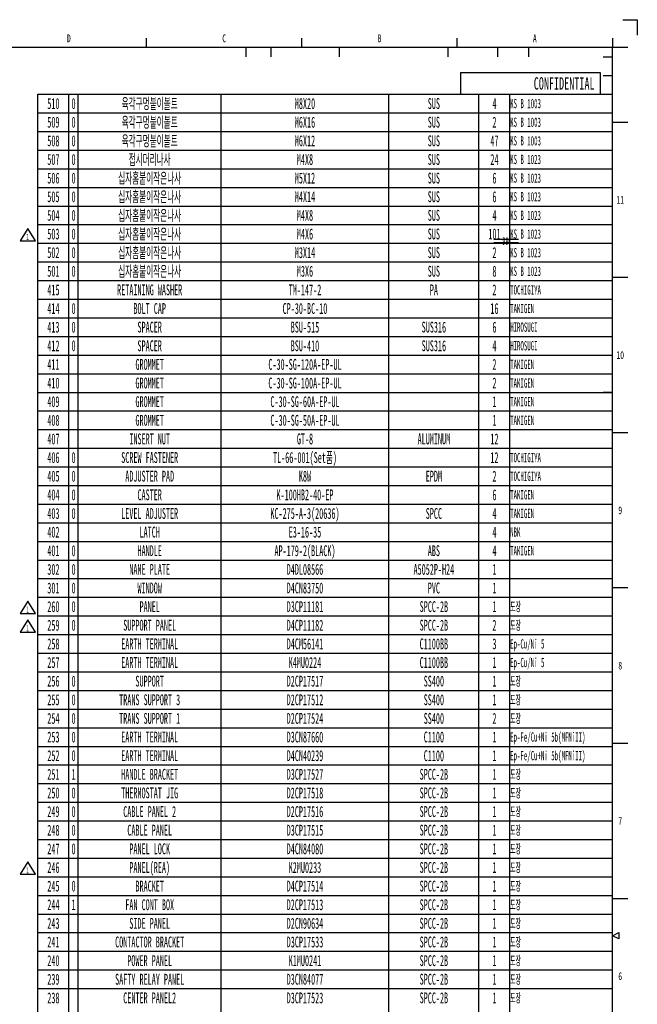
# Model space of a CAD drawing. Header units: millimetres. Extents: x 0 to 12585, y -1 to 8895.
# Tile 52 of 52: x 9602 to 12585, y 4139 to 8895. Entities that reach past the tile are written whole.
import ezdxf

# ---------------------------------------------------------------- set-up
doc = ezdxf.new("R2010")
doc.units = ezdxf.units.MM
doc.header["$LTSCALE"] = 693.825
doc.layers.get('0').update_dxf_attribs({"linetype": 'CONTINUOUS'})
doc.styles.get("Standard").update_dxf_attribs({"font": 'txt', "width": 0.5})
doc.styles.add('TEXTSTYLE_2', font='txt', dxfattribs={"width": 0.6})
doc.styles.add('TEXTSTYLE_3', font='txt', dxfattribs={"width": 0.6})
doc.styles.add('TEXTSTYLE_5', font='txt', dxfattribs={"width": 0.45})

# ---------------------------------------------------------------- blocks, each defined once
blk = doc.blocks.new('REV_MARK_BL2', base_point=(9641.5, 5966.8))
at = {"color": 2, "linetype": 'Continuous'}
for p, q in [((9641.5, 5996.8), (9604, 5936.8)), ((9679, 5936.8), (9641.5, 5996.8)), ((9604, 5936.8), (9679, 5936.8))]:
    blk.add_line(p, q, dxfattribs=at)
at = {"color": 2, "linetype": 'Continuous', "width": 0.5}
blk.add_text('1', height=30, dxfattribs=at).set_placement((9634, 5941.1))
blk = doc.blocks.new('REV_MARK_BL3', base_point=(9641.5, 6056.8))
at = {"color": 2, "linetype": 'Continuous'}
for p, q in [((9641.5, 6086.8), (9604, 6026.8)), ((9679, 6026.8), (9641.5, 6086.8)), ((9604, 6026.8), (9679, 6026.8))]:
    blk.add_line(p, q, dxfattribs=at)
at = {"color": 2, "linetype": 'Continuous', "width": 0.5}
blk.add_text('1', height=30, dxfattribs=at).set_placement((9634, 6031.1))
blk = doc.blocks.new('REV_MARK_BL4', base_point=(9641.5, 4796.8))
at = {"color": 2, "linetype": 'Continuous'}
for p, q in [((9641.5, 4826.8), (9604, 4766.8)), ((9679, 4766.8), (9641.5, 4826.8)), ((9604, 4766.8), (9679, 4766.8))]:
    blk.add_line(p, q, dxfattribs=at)
at = {"color": 2, "linetype": 'Continuous', "width": 0.5}
blk.add_text('1', height=30, dxfattribs=at).set_placement((9634, 4771.1))
blk = doc.blocks.new('REV_MARK_BL6', base_point=(9641.5, 7856.8))
at = {"color": 2, "linetype": 'Continuous'}
for p, q in [((9641.5, 7886.8), (9604, 7826.8)), ((9679, 7826.8), (9641.5, 7886.8)), ((9604, 7826.8), (9679, 7826.8))]:
    blk.add_line(p, q, dxfattribs=at)
at = {"color": 2, "linetype": 'Continuous', "width": 0.5}
blk.add_text('1', height=30, dxfattribs=at).set_placement((9634, 7831.1))
blk = doc.blocks.new('DEL_DIM_BL9', base_point=(11951.9, 7826.4))
at = {"color": 2, "linetype": 'Continuous'}
for p, q in [((11892.4, 7834.7), (12011.4, 7834.7)), ((11892.4, 7818.1), (12011.4, 7818.1))]:
    blk.add_line(p, q, dxfattribs=at)
at = {"color": 2, "linetype": 'Continuous', "width": 0.5}
blk.add_text('99', height=37.5, dxfattribs=at).set_placement((11933.2, 7807.6))

msp = doc.modelspace()

# ---------------------------------------------------------------- linework, layer by layer
at = {"color": 2, "linetype": 'Continuous'}
for p, q in [((12515.3063, 8895.0001), (12585, 8895.0001)), ((12585, 8895.0001), (12585, 8820.8499)), ((10215.0001, 8759.9999), (10215.0001, 8804.9998)), ((10965.0002, 8759.9999), (10965.0002, 8804.9998)), ((11714.9998, 8759.9999), (11714.9998, 8804.9998)), ((12464.9998, 8804.9998), (12464.9998, 8759.9999)), ((10694.9999, 8759.9999), (10694.9999, 8715)), ((10815.0001, 8759.9999), (10815.0001, 8715)), ((11144.9998, 8759.9999), (11144.9998, 8715)), ((11669.9999, 8759.9999), (11669.9999, 8715)), ((11909.9998, 8759.9999), (11909.9998, 8715)), ((12059.9999, 8759.9999), (12059.9999, 8715)), ((12540.0001, 8759.9999), (12464.9998, 8759.9999)), ((12419.9999, 8715), (12464.9998, 8715)), ((12419.9999, 8624.9998), (12464.9998, 8624.9998)), ((9690.0678, 704.9536), (9690.0678, 8534.9536)), ((9690.0678, 8534.9536), (12465.0678, 8534.9536)), ((9840.0678, 704.9536), (9840.0678, 8534.9536)), ((9885.0678, 704.9536), (9885.0678, 8534.9536)), ((10575.0678, 704.9536), (10575.0678, 8534.9536)), ((11385.0678, 704.9536), (11385.0678, 8534.9536)), ((11820.0678, 704.9536), (11820.0678, 8534.9536)), ((11970.0678, 704.9536), (11970.0678, 8534.9536)), ((12419.9999, 8535), (12464.9998, 8535)), ((12465.0678, 704.9536), (12465.0678, 8534.9536)), ((9690.0678, 8444.9536), (12465.0678, 8444.9536)), ((12419.9999, 8444.9998), (12464.9998, 8444.9998)), ((12464.9998, 8399.9999), (12540.0001, 8399.9999)), ((9690.0678, 8354.9536), (12465.0678, 8354.9536)), ((12419.9999, 8355), (12464.9998, 8355)), ((9690.0678, 8264.9536), (12465.0678, 8264.9536)), ((12419.9999, 8264.9998), (12464.9998, 8264.9998)), ((9690.0678, 8174.9536), (12465.0678, 8174.9536)), ((12419.9999, 8175), (12464.9998, 8175)), ((9690.0678, 8084.9536), (12465.0678, 8084.9536)), ((12419.9999, 8084.9998), (12464.9998, 8084.9998)), ((9690.0678, 7994.9536), (12465.0678, 7994.9536)), ((12419.9999, 7994.9999), (12464.9998, 7994.9999)), ((9690.0678, 7904.9536), (12465.0678, 7904.9536)), ((12419.9999, 7904.9997), (12464.9998, 7904.9997)), ((9690.0678, 7814.9536), (12465.0678, 7814.9536)), ((12419.9999, 7814.9999), (12464.9998, 7814.9999)), ((9690.0678, 7724.9536), (12465.0678, 7724.9536)), ((12419.9999, 7725.0001), (12464.9998, 7725.0001)), ((9690.0678, 7634.9536), (12465.0678, 7634.9536)), ((12419.9999, 7634.9999), (12464.9998, 7634.9999)), ((12540.0001, 7649.9999), (12464.9998, 7649.9999)), ((9690.0678, 7544.9536), (12465.0678, 7544.9536)), ((12419.9999, 7545.0001), (12464.9998, 7545.0001)), ((9690.0678, 7454.9536), (12465.0678, 7454.9536)), ((12419.9999, 7454.9999), (12464.9998, 7454.9999)), ((9690.0678, 7364.9536), (12465.0678, 7364.9536)), ((12419.9999, 7365), (12464.9998, 7365)), ((9690.0678, 7274.9536), (12465.0678, 7274.9536)), ((12419.9999, 7274.9998), (12464.9998, 7274.9998)), ((9690.0678, 7184.9536), (12465.0678, 7184.9536)), ((12419.9999, 7185), (12464.9998, 7185)), ((9690.0678, 7094.9536), (12465.0678, 7094.9536)), ((12419.9999, 7094.9998), (12464.9998, 7094.9998)), ((9690.0678, 7004.9536), (12465.0678, 7004.9536)), ((12419.9999, 7005), (12464.9998, 7005)), ((9690.0678, 6914.9536), (12465.0678, 6914.9536)), ((12419.9999, 6914.9998), (12464.9998, 6914.9998)), ((12540.0001, 6899.9998), (12464.9998, 6899.9998)), ((9690.0678, 6824.9536), (12465.0678, 6824.9536)), ((12419.9999, 6825), (12464.9998, 6825)), ((9690.0678, 6734.9536), (12465.0678, 6734.9536)), ((12419.9999, 6734.9998), (12464.9998, 6734.9998)), ((9690.0678, 6644.9536), (12465.0678, 6644.9536)), ((12419.9999, 6645), (12464.9998, 6645)), ((9690.0678, 6554.9536), (12465.0678, 6554.9536)), ((12419.9999, 6554.9998), (12464.9998, 6554.9998)), ((9690.0678, 6464.9536), (12465.0678, 6464.9536)), ((12419.9999, 6464.9999), (12464.9998, 6464.9999)), ((9690.0678, 6374.9536), (12465.0678, 6374.9536)), ((12419.9999, 6374.9997), (12464.9998, 6374.9997)), ((9690.0678, 6284.9536), (12465.0678, 6284.9536)), ((12419.9999, 6284.9999), (12464.9998, 6284.9999)), ((9690.0678, 6194.9536), (12465.0678, 6194.9536)), ((12419.9999, 6194.9997), (12464.9998, 6194.9997)), ((12540.0001, 6149.9998), (12464.9998, 6149.9998)), ((9690.0678, 6104.9536), (12465.0678, 6104.9536)), ((12419.9999, 6104.9999), (12464.9998, 6104.9999)), ((9690.0678, 6014.9536), (12465.0678, 6014.9536)), ((12419.9999, 6015.0001), (12464.9998, 6015.0001)), ((9690.0678, 5924.9536), (12465.0678, 5924.9536)), ((12419.9999, 5924.9999), (12464.9998, 5924.9999)), ((9690.0678, 5834.9536), (12465.0678, 5834.9536)), ((12419.9999, 5835.0001), (12464.9998, 5835.0001)), ((9690.0678, 5744.9536), (12465.0678, 5744.9536)), ((12419.9999, 5744.9999), (12464.9998, 5744.9999)), ((9690.0678, 5654.9536), (12465.0678, 5654.9536)), ((12419.9999, 5655), (12464.9998, 5655)), ((9690.0678, 5564.9536), (12465.0678, 5564.9536)), ((12419.9999, 5564.9998), (12464.9998, 5564.9998)), ((9690.0678, 5474.9536), (12465.0678, 5474.9536)), ((12419.9999, 5475), (12464.9998, 5475)), ((9690.0678, 5384.9536), (12465.0678, 5384.9536)), ((12419.9999, 5384.9998), (12464.9998, 5384.9998)), ((12464.9998, 5399.9998), (12540.0001, 5399.9998)), ((9690.0678, 5294.9536), (12465.0678, 5294.9536)), ((12419.9999, 5295), (12464.9998, 5295)), ((9690.0678, 5204.9536), (12465.0678, 5204.9536)), ((12419.9999, 5204.9998), (12464.9998, 5204.9998)), ((9690.0678, 5114.9536), (12465.0678, 5114.9536)), ((12419.9999, 5115), (12464.9998, 5115)), ((9690.0678, 5024.9536), (12465.0678, 5024.9536)), ((12419.9999, 5024.9998), (12464.9998, 5024.9998)), ((9690.0678, 4934.9536), (12465.0678, 4934.9536)), ((12419.9999, 4935), (12464.9998, 4935)), ((9690.0678, 4844.9536), (12465.0678, 4844.9536)), ((12419.9999, 4844.9998), (12464.9998, 4844.9998)), ((9690.0678, 4754.9536), (12465.0678, 4754.9536)), ((12419.9999, 4754.9999), (12464.9998, 4754.9999)), ((9690.0678, 4664.9536), (12465.0678, 4664.9536)), ((12419.9999, 4664.9997), (12464.9998, 4664.9997)), ((12464.9998, 4649.9998), (12540.0001, 4649.9998)), ((9690.0678, 4574.9536), (12465.0678, 4574.9536)), ((12419.9999, 4574.9999), (12464.9998, 4574.9999)), ((9690.0678, 4484.9536), (12465.0678, 4484.9536)), ((12419.9999, 4485.0001), (12464.9998, 4485.0001)), ((12464.9998, 4469.9997), (12495.0001, 4485.0001)), ((12495.0001, 4485.0001), (12495.0001, 4454.9998)), ((12495.0001, 4454.9998), (12464.9998, 4469.9997)), ((9690.0678, 4394.9536), (12465.0678, 4394.9536)), ((12419.9999, 4394.9999), (12464.9998, 4394.9999)), ((9690.0678, 4304.9536), (12465.0678, 4304.9536)), ((12419.9999, 4305.0001), (12464.9998, 4305.0001)), ((9690.0678, 4214.9536), (12465.0678, 4214.9536)), ((12419.9999, 4214.9999), (12464.9998, 4214.9999))]:
    msp.add_line(p, q, dxfattribs=at)
at = {"color": 7, "linetype": 'Continuous'}
for p, q in [((12464.9998, 8759.9999), (375, 8759.9999)), ((12464.9998, 150), (12464.9998, 8759.9999)), ((11731.4999, 8640), (12404.9999, 8640)), ((11731.4999, 8640), (11731.4999, 8535)), ((12404.9999, 8640), (12404.9999, 8535)), ((11731.4999, 8535), (12404.9999, 8535))]:
    msp.add_line(p, q, dxfattribs=at)

# ---------------------------------------------------------------- block references
at = {"color": 2, "linetype": 'Continuous'}
for name, p in [('REV_MARK_BL6', (9641.4583, 7856.7713)), ('DEL_DIM_BL9', (11951.9067, 7826.3881)), ('REV_MARK_BL3', (9641.4583, 6056.7713)), ('REV_MARK_BL2', (9641.4583, 5966.7713)), ('REV_MARK_BL4', (9641.4583, 4796.7713))]:
    msp.add_blockref(name, p, dxfattribs=at)

# ---------------------------------------------------------------- texts
at = {"color": 2, "linetype": 'Continuous', "line_spacing_factor": 0.9}
for s, insert, char_height, width, attachment_point, style in [('D', (9839.9998, 8823.75), 37.5, 22.5, 2, 'TEXTSTYLE_2'), ('C', (10589.9998, 8823.75), 37.5, 22.5, 2, 'TEXTSTYLE_2'), ('B', (11339.9998, 8823.75), 37.5, 22.5, 2, 'TEXTSTYLE_2'), ('A', (12089.9998, 8823.75), 37.5, 22.5, 2, 'TEXTSTYLE_2'), ('KS B 1003', (11971.0053, 8512.4536), 45, 182.25, 1, 'TEXTSTYLE_5'), ('KS B 1003', (11971.0053, 8422.4536), 45, 182.25, 1, 'TEXTSTYLE_5'), ('KS B 1003', (11971.0053, 8332.4536), 45, 182.25, 1, 'TEXTSTYLE_5'), ('KS B 1023', (11971.0053, 8242.4536), 45, 182.25, 1, 'TEXTSTYLE_5'), ('KS B 1023', (11971.0053, 8152.4536), 45, 182.25, 1, 'TEXTSTYLE_5'), ('KS B 1023', (11971.0053, 8062.4536), 45, 182.25, 1, 'TEXTSTYLE_5'), ('11', (12502.5, 8043.75), 37.5, 45, 2, 'TEXTSTYLE_2'), ('KS B 1023', (11971.0053, 7972.4536), 45, 182.25, 1, 'TEXTSTYLE_5'), ('KS B 1023', (11971.0053, 7882.4536), 45, 182.25, 1, 'TEXTSTYLE_5'), ('KS B 1023', (11971.0053, 7792.4536), 45, 182.25, 1, 'TEXTSTYLE_5'), ('KS B 1023', (11971.0053, 7702.4536), 45, 182.25, 1, 'TEXTSTYLE_5'), ('TOCHIGIYA', (11971.0053, 7612.4536), 45, 182.25, 1, 'TEXTSTYLE_5'), ('TAKIGEN', (11971.0053, 7522.4536), 45, 141.75, 1, 'TEXTSTYLE_5'), ('HIROSUGI', (11971.0053, 7432.4536), 45, 162, 1, 'TEXTSTYLE_5'), ('HIROSUGI', (11971.0053, 7342.4536), 45, 162, 1, 'TEXTSTYLE_5'), ('10', (12502.5, 7293.75), 37.5, 45, 2, 'TEXTSTYLE_2'), ('TAKIGEN', (11971.0053, 7252.4536), 45, 141.75, 1, 'TEXTSTYLE_5'), ('TAKIGEN', (11971.0053, 7162.4536), 45, 141.75, 1, 'TEXTSTYLE_5'), ('TAKIGEN', (11971.0053, 7072.4536), 45, 141.75, 1, 'TEXTSTYLE_5'), ('TAKIGEN', (11971.0053, 6982.4536), 45, 141.75, 1, 'TEXTSTYLE_5'), ('TOCHIGIYA', (11971.0053, 6802.4536), 45, 182.25, 1, 'TEXTSTYLE_5'), ('TOCHIGIYA', (11971.0053, 6712.4536), 45, 182.25, 1, 'TEXTSTYLE_5'), ('TAKIGEN', (11971.0053, 6622.4536), 45, 141.75, 1, 'TEXTSTYLE_5'), ('TAKIGEN', (11971.0053, 6532.4536), 45, 141.75, 1, 'TEXTSTYLE_5'), ('9', (12502.5, 6543.75), 37.5, 22.5, 2, 'TEXTSTYLE_2'), ('NBK', (11971.0053, 6442.4536), 45, 60.75, 1, 'TEXTSTYLE_5'), ('TAKIGEN', (11971.0053, 6352.4536), 45, 141.75, 1, 'TEXTSTYLE_5'), ('도장', (11971.0053, 6082.4536), 45, 47.25, 1, 'TEXTSTYLE_5'), ('도장', (11971.0053, 5992.4536), 45, 47.25, 1, 'TEXTSTYLE_5'), ('Ep-Cu/Ni 5', (11971.0053, 5902.4536), 45, 202.5, 1, 'TEXTSTYLE_5'), ('Ep-Cu/Ni 5', (11971.0053, 5812.4536), 45, 202.5, 1, 'TEXTSTYLE_5'), ('8', (12502.5, 5793.75), 37.5, 22.5, 2, 'TEXTSTYLE_2'), ('도장', (11971.0053, 5722.4536), 45, 47.25, 1, 'TEXTSTYLE_5'), ('도장', (11971.0053, 5632.4536), 45, 47.25, 1, 'TEXTSTYLE_5'), ('도장', (11971.0053, 5542.4536), 45, 47.25, 1, 'TEXTSTYLE_5'), ('Ep-Fe/Cu+Ni 5b(MFNiII)', (11971.0053, 5452.4536), 45, 445.5, 1, 'TEXTSTYLE_5'), ('Ep-Fe/Cu+Ni 5b(MFNiII)', (11971.0053, 5362.4536), 45, 445.5, 1, 'TEXTSTYLE_5'), ('도장', (11971.0053, 5272.4536), 45, 47.25, 1, 'TEXTSTYLE_5'), ('도장', (11971.0053, 5182.4536), 45, 47.25, 1, 'TEXTSTYLE_5'), ('도장', (11971.0053, 5092.4536), 45, 47.25, 1, 'TEXTSTYLE_5'), ('7', (12502.5, 5043.75), 37.5, 22.5, 2, 'TEXTSTYLE_2'), ('도장', (11971.0053, 5002.4536), 45, 47.25, 1, 'TEXTSTYLE_5'), ('도장', (11971.0053, 4912.4536), 45, 47.25, 1, 'TEXTSTYLE_5'), ('도장', (11971.0053, 4822.4536), 45, 47.25, 1, 'TEXTSTYLE_5'), ('도장', (11971.0053, 4732.4536), 45, 47.25, 1, 'TEXTSTYLE_5'), ('도장', (11971.0053, 4642.4536), 45, 47.25, 1, 'TEXTSTYLE_5'), ('도장', (11971.0053, 4552.4536), 45, 47.25, 1, 'TEXTSTYLE_5'), ('도장', (11971.0053, 4462.4536), 45, 47.25, 1, 'TEXTSTYLE_5'), ('도장', (11971.0053, 4372.4536), 45, 47.25, 1, 'TEXTSTYLE_5'), ('도장', (11971.0053, 4282.4536), 45, 47.25, 1, 'TEXTSTYLE_5'), ('6', (12502.5, 4293.75), 37.5, 22.5, 2, 'TEXTSTYLE_2'), ('도장', (11971.0053, 4192.4536), 45, 47.25, 1, 'TEXTSTYLE_5')]:
    msp.add_mtext(s, dxfattribs=dict(at, insert=insert, char_height=char_height, width=width, attachment_point=attachment_point, style=style))
at = {"color": 7, "linetype": 'Continuous', "insert": (12378.7437, 8617.1104), "char_height": 60, "width": 933.398438, "attachment_point": 3, "line_spacing_factor": 0.9, "style": 'TEXTSTYLE_3'}
msp.add_mtext('CONFIDENTIAL', dxfattribs=at)
at = {"color": 2, "linetype": 'Continuous', "char_height": 52.5, "attachment_point": 2, "line_spacing_factor": 0.9}
for s, insert, width in [('510', (9765.0678, 8516.2036), 78.75), ('0', (9862.5678, 8516.2036), 26.25), ('육각구멍붙이볼트', (10230.0678, 8516.2036), 245), ('M8X20', (10980.0678, 8516.2036), 131.25), ('SUS', (11602.5678, 8516.2036), 78.75), ('4', (11895.0678, 8516.2036), 26.25), ('509', (9765.0678, 8426.2036), 78.75), ('0', (9862.5678, 8426.2036), 26.25), ('육각구멍붙이볼트', (10230.0678, 8426.2036), 245), ('M6X16', (10980.0678, 8426.2036), 131.25), ('SUS', (11602.5678, 8426.2036), 78.75), ('2', (11895.0678, 8426.2036), 26.25), ('508', (9765.0678, 8336.2036), 78.75), ('0', (9862.5678, 8336.2036), 26.25), ('육각구멍붙이볼트', (10230.0678, 8336.2036), 245), ('M6X12', (10980.0678, 8336.2036), 131.25), ('SUS', (11602.5678, 8336.2036), 78.75), ('47', (11895.0678, 8336.2036), 52.5), ('507', (9765.0678, 8246.2036), 78.75), ('0', (9862.5678, 8246.2036), 26.25), ('접시머리나사', (10230.0678, 8246.2036), 183.75), ('M4X8', (10980.0678, 8246.2036), 105), ('SUS', (11602.5678, 8246.2036), 78.75), ('24', (11895.0678, 8246.2036), 52.5), ('506', (9765.0678, 8156.2036), 78.75), ('0', (9862.5678, 8156.2036), 26.25), ('십자홈붙이작은나사', (10230.0678, 8156.2036), 275.625), ('M5X12', (10980.0678, 8156.2036), 131.25), ('SUS', (11602.5678, 8156.2036), 78.75), ('6', (11895.0678, 8156.2036), 26.25), ('505', (9765.0678, 8066.2036), 78.75), ('0', (9862.5678, 8066.2036), 26.25), ('십자홈붙이작은나사', (10230.0678, 8066.2036), 275.625), ('M4X14', (10980.0678, 8066.2036), 131.25), ('SUS', (11602.5678, 8066.2036), 78.75), ('6', (11895.0678, 8066.2036), 26.25), ('504', (9765.0678, 7976.2036), 78.75), ('0', (9862.5678, 7976.2036), 26.25), ('십자홈붙이작은나사', (10230.0678, 7976.2036), 275.625), ('M4X8', (10980.0678, 7976.2036), 105), ('SUS', (11602.5678, 7976.2036), 78.75), ('4', (11895.0678, 7976.2036), 26.25), ('503', (9765.0678, 7886.2036), 78.75), ('0', (9862.5678, 7886.2036), 26.25), ('십자홈붙이작은나사', (10230.0678, 7886.2036), 275.625), ('M4X6', (10980.0678, 7886.2036), 105), ('SUS', (11602.5678, 7886.2036), 78.75), ('101', (11895.0678, 7886.2036), 78.75), ('십자홈붙이작은나사', (10230.0678, 7796.2036), 275.625), ('502', (9765.0678, 7796.2036), 78.75), ('0', (9862.5678, 7796.2036), 26.25), ('M3X14', (10980.0678, 7796.2036), 131.25), ('SUS', (11602.5678, 7796.2036), 78.75), ('2', (11895.0678, 7796.2036), 26.25), ('501', (9765.0678, 7706.2036), 78.75), ('0', (9862.5678, 7706.2036), 26.25), ('십자홈붙이작은나사', (10230.0678, 7706.2036), 275.625), ('M3X6', (10980.0678, 7706.2036), 105), ('SUS', (11602.5678, 7706.2036), 78.75), ('8', (11895.0678, 7706.2036), 26.25), ('415', (9765.0678, 7616.2036), 78.75), ('RETAINING WASHER', (10230.0678, 7616.2036), 420), ('TM-147-2', (10980.0678, 7616.2036), 210), ('PA', (11602.5678, 7616.2036), 52.5), ('2', (11895.0678, 7616.2036), 26.25), ('414', (9765.0678, 7526.2036), 78.75), ('0', (9862.5678, 7526.2036), 26.25), ('BOLT CAP', (10230.0678, 7526.2036), 210), ('CP-30-BC-10', (10980.0678, 7526.2036), 288.75), ('16', (11895.0678, 7526.2036), 52.5), ('413', (9765.0678, 7436.2036), 78.75), ('0', (9862.5678, 7436.2036), 26.25), ('SPACER', (10230.0678, 7436.2036), 157.5), ('BSU-515', (10980.0678, 7436.2036), 183.75), ('SUS316', (11602.5678, 7436.2036), 157.5), ('6', (11895.0678, 7436.2036), 26.25), ('412', (9765.0678, 7346.2036), 78.75), ('0', (9862.5678, 7346.2036), 26.25), ('SPACER', (10230.0678, 7346.2036), 157.5), ('BSU-410', (10980.0678, 7346.2036), 183.75), ('SUS316', (11602.5678, 7346.2036), 157.5), ('4', (11895.0678, 7346.2036), 26.25), ('411', (9765.0678, 7256.2036), 78.75), ('GROMMET', (10230.0678, 7256.2036), 183.75), ('C-30-SG-120A-EP-UL', (10980.0678, 7256.2036), 472.5), ('2', (11895.0678, 7256.2036), 26.25), ('410', (9765.0678, 7166.2036), 78.75), ('GROMMET', (10230.0678, 7166.2036), 183.75), ('C-30-SG-100A-EP-UL', (10980.0678, 7166.2036), 472.5), ('2', (11895.0678, 7166.2036), 26.25), ('409', (9765.0678, 7076.2036), 78.75), ('GROMMET', (10230.0678, 7076.2036), 183.75), ('C-30-SG-60A-EP-UL', (10980.0678, 7076.2036), 446.25), ('1', (11895.0678, 7076.2036), 26.25), ('408', (9765.0678, 6986.2036), 78.75), ('GROMMET', (10230.0678, 6986.2036), 183.75), ('C-30-SG-50A-EP-UL', (10980.0678, 6986.2036), 446.25), ('1', (11895.0678, 6986.2036), 26.25), ('407', (9765.0678, 6896.2036), 78.75), ('INSERT NUT', (10230.0678, 6896.2036), 262.5), ('GT-8', (10980.0678, 6896.2036), 105), ('12', (11895.0678, 6896.2036), 52.5), ('ALUMINUM', (11602.5678, 6896.2036), 210), ('406', (9765.0678, 6806.2036), 78.75), ('0', (9862.5678, 6806.2036), 26.25), ('SCREW FASTENER', (10230.0678, 6806.2036), 367.5), ('TL-66-001(Set품)', (10980.0678, 6806.2036), 398.125), ('12', (11895.0678, 6806.2036), 52.5), ('405', (9765.0678, 6716.2036), 78.75), ('0', (9862.5678, 6716.2036), 26.25), ('ADJUSTER PAD', (10230.0678, 6716.2036), 315), ('K8W', (10980.0678, 6716.2036), 78.75), ('EPDM', (11602.5678, 6716.2036), 105), ('2', (11895.0678, 6716.2036), 26.25), ('404', (9765.0678, 6626.2036), 78.75), ('0', (9862.5678, 6626.2036), 26.25), ('CASTER', (10230.0678, 6626.2036), 157.5), ('K-100HB2-40-EP', (10980.0678, 6626.2036), 367.5), ('6', (11895.0678, 6626.2036), 26.25), ('403', (9765.0678, 6536.2036), 78.75), ('0', (9862.5678, 6536.2036), 26.25), ('LEVEL ADJUSTER', (10230.0678, 6536.2036), 367.5), ('KC-275-A-3(20636)', (10980.0678, 6536.2036), 446.25), ('SPCC', (11602.5678, 6536.2036), 105), ('4', (11895.0678, 6536.2036), 26.25), ('402', (9765.0678, 6446.2036), 78.75), ('LATCH', (10230.0678, 6446.2036), 131.25), ('E3-16-35', (10980.0678, 6446.2036), 210), ('4', (11895.0678, 6446.2036), 26.25), ('401', (9765.0678, 6356.2036), 78.75), ('0', (9862.5678, 6356.2036), 26.25), ('HANDLE', (10230.0678, 6356.2036), 157.5), ('AP-179-2(BLACK)', (10980.0678, 6356.2036), 393.75), ('ABS', (11602.5678, 6356.2036), 78.75), ('4', (11895.0678, 6356.2036), 26.25), ('302', (9765.0678, 6266.2036), 78.75), ('0', (9862.5678, 6266.2036), 26.25), ('NAME PLATE', (10230.0678, 6266.2036), 262.5), ('D4DL08566', (10980.0678, 6266.2036), 236.25), ('A5052P-H24', (11602.5678, 6266.2036), 262.5), ('1', (11895.0678, 6266.2036), 26.25), ('301', (9765.0678, 6176.2036), 78.75), ('0', (9862.5678, 6176.2036), 26.25), ('WINDOW', (10230.0678, 6176.2036), 157.5), ('D4CN83750', (10980.0678, 6176.2036), 236.25), ('PVC', (11602.5678, 6176.2036), 78.75), ('1', (11895.0678, 6176.2036), 26.25), ('260', (9765.0678, 6086.2036), 78.75), ('0', (9862.5678, 6086.2036), 26.25), ('PANEL', (10230.0678, 6086.2036), 131.25), ('D3CP11181', (10980.0678, 6086.2036), 236.25), ('SPCC-2B', (11602.5678, 6086.2036), 183.75), ('1', (11895.0678, 6086.2036), 26.25), ('259', (9765.0678, 5996.2036), 78.75), ('0', (9862.5678, 5996.2036), 26.25), ('SUPPORT PANEL', (10230.0678, 5996.2036), 341.25), ('D4CP11182', (10980.0678, 5996.2036), 236.25), ('SPCC-2B', (11602.5678, 5996.2036), 183.75), ('2', (11895.0678, 5996.2036), 26.25), ('258', (9765.0678, 5906.2036), 78.75), ('EARTH TERMINAL', (10230.0678, 5906.2036), 367.5), ('D4CM56141', (10980.0678, 5906.2036), 236.25), ('C1100BB', (11602.5678, 5906.2036), 183.75), ('3', (11895.0678, 5906.2036), 26.25), ('257', (9765.0678, 5816.2036), 78.75), ('EARTH TERMINAL', (10230.0678, 5816.2036), 367.5), ('K4MU0224', (10980.0678, 5816.2036), 210), ('C1100BB', (11602.5678, 5816.2036), 183.75), ('1', (11895.0678, 5816.2036), 26.25), ('256', (9765.0678, 5726.2036), 78.75), ('0', (9862.5678, 5726.2036), 26.25), ('SUPPORT', (10230.0678, 5726.2036), 183.75), ('D2CP17517', (10980.0678, 5726.2036), 236.25), ('SS400', (11602.5678, 5726.2036), 131.25), ('1', (11895.0678, 5726.2036), 26.25), ('255', (9765.0678, 5636.2036), 78.75), ('0', (9862.5678, 5636.2036), 26.25), ('TRANS SUPPORT 3', (10230.0678, 5636.2036), 393.75), ('D2CP17512', (10980.0678, 5636.2036), 236.25), ('SS400', (11602.5678, 5636.2036), 131.25), ('1', (11895.0678, 5636.2036), 26.25), ('254', (9765.0678, 5546.2036), 78.75), ('0', (9862.5678, 5546.2036), 26.25), ('TRANS SUPPORT 1', (10230.0678, 5546.2036), 393.75), ('D2CP17524', (10980.0678, 5546.2036), 236.25), ('SS400', (11602.5678, 5546.2036), 131.25), ('2', (11895.0678, 5546.2036), 26.25), ('253', (9765.0678, 5456.2036), 78.75), ('0', (9862.5678, 5456.2036), 26.25), ('EARTH TERMINAL', (10230.0678, 5456.2036), 367.5), ('D3CN87660', (10980.0678, 5456.2036), 236.25), ('C1100', (11602.5678, 5456.2036), 131.25), ('1', (11895.0678, 5456.2036), 26.25), ('252', (9765.0678, 5366.2036), 78.75), ('0', (9862.5678, 5366.2036), 26.25), ('EARTH TERMINAL', (10230.0678, 5366.2036), 367.5), ('D4CN40239', (10980.0678, 5366.2036), 236.25), ('C1100', (11602.5678, 5366.2036), 131.25), ('1', (11895.0678, 5366.2036), 26.25), ('251', (9765.0678, 5276.2036), 78.75), ('1', (9862.5678, 5276.2036), 26.25), ('HANDLE BRACKET', (10230.0678, 5276.2036), 367.5), ('D3CP17527', (10980.0678, 5276.2036), 236.25), ('SPCC-2B', (11602.5678, 5276.2036), 183.75), ('1', (11895.0678, 5276.2036), 26.25), ('250', (9765.0678, 5186.2036), 78.75), ('0', (9862.5678, 5186.2036), 26.25), ('THERMOSTAT JIG', (10230.0678, 5186.2036), 367.5), ('D2CP17518', (10980.0678, 5186.2036), 236.25), ('SPCC-2B', (11602.5678, 5186.2036), 183.75), ('1', (11895.0678, 5186.2036), 26.25), ('249', (9765.0678, 5096.2036), 78.75), ('0', (9862.5678, 5096.2036), 26.25), ('CABLE PANEL 2', (10230.0678, 5096.2036), 341.25), ('D2CP17516', (10980.0678, 5096.2036), 236.25), ('SPCC-2B', (11602.5678, 5096.2036), 183.75), ('1', (11895.0678, 5096.2036), 26.25), ('248', (9765.0678, 5006.2036), 78.75), ('0', (9862.5678, 5006.2036), 26.25), ('CABLE PANEL', (10230.0678, 5006.2036), 288.75), ('D3CP17515', (10980.0678, 5006.2036), 236.25), ('SPCC-2B', (11602.5678, 5006.2036), 183.75), ('1', (11895.0678, 5006.2036), 26.25), ('247', (9765.0678, 4916.2036), 78.75), ('0', (9862.5678, 4916.2036), 26.25), ('PANEL LOCK', (10230.0678, 4916.2036), 262.5), ('D4CN84080', (10980.0678, 4916.2036), 236.25), ('SPCC-2B', (11602.5678, 4916.2036), 183.75), ('1', (11895.0678, 4916.2036), 26.25), ('246', (9765.0678, 4826.2036), 78.75), ('PANEL(REA)', (10230.0678, 4826.2036), 262.5), ('K2MU0233', (10980.0678, 4826.2036), 210), ('SPCC-2B', (11602.5678, 4826.2036), 183.75), ('1', (11895.0678, 4826.2036), 26.25), ('245', (9765.0678, 4736.2036), 78.75), ('0', (9862.5678, 4736.2036), 26.25), ('BRACKET', (10230.0678, 4736.2036), 183.75), ('D4CP17514', (10980.0678, 4736.2036), 236.25), ('SPCC-2B', (11602.5678, 4736.2036), 183.75), ('1', (11895.0678, 4736.2036), 26.25), ('244', (9765.0678, 4646.2036), 78.75), ('1', (9862.5678, 4646.2036), 26.25), ('FAN CONT BOX', (10230.0678, 4646.2036), 315), ('D2CP17513', (10980.0678, 4646.2036), 236.25), ('SPCC-2B', (11602.5678, 4646.2036), 183.75), ('1', (11895.0678, 4646.2036), 26.25), ('243', (9765.0678, 4556.2036), 78.75), ('SIDE PANEL', (10230.0678, 4556.2036), 262.5), ('D2CN90634', (10980.0678, 4556.2036), 236.25), ('SPCC-2B', (11602.5678, 4556.2036), 183.75), ('1', (11895.0678, 4556.2036), 26.25), ('241', (9765.0678, 4466.2036), 78.75), ('CONTACTOR BRACKET', (10230.0678, 4466.2036), 446.25), ('D3CP17533', (10980.0678, 4466.2036), 236.25), ('SPCC-2B', (11602.5678, 4466.2036), 183.75), ('1', (11895.0678, 4466.2036), 26.25), ('240', (9765.0678, 4376.2036), 78.75), ('POWER PANEL', (10230.0678, 4376.2036), 288.75), ('K1MU0241', (10980.0678, 4376.2036), 210), ('SPCC-2B', (11602.5678, 4376.2036), 183.75), ('1', (11895.0678, 4376.2036), 26.25), ('239', (9765.0678, 4286.2036), 78.75), ('SAFTY RELAY PANEL', (10230.0678, 4286.2036), 446.25), ('D3CN84077', (10980.0678, 4286.2036), 236.25), ('SPCC-2B', (11602.5678, 4286.2036), 183.75), ('1', (11895.0678, 4286.2036), 26.25), ('238', (9765.0678, 4196.2036), 78.75), ('CENTER PANEL2', (10230.0678, 4196.2036), 341.25), ('D3CP17523', (10980.0678, 4196.2036), 236.25), ('SPCC-2B', (11602.5678, 4196.2036), 183.75), ('1', (11895.0678, 4196.2036), 26.25)]:
    msp.add_mtext(s, dxfattribs=dict(at, insert=insert, width=width))

doc.saveas('drawing.dxf')
